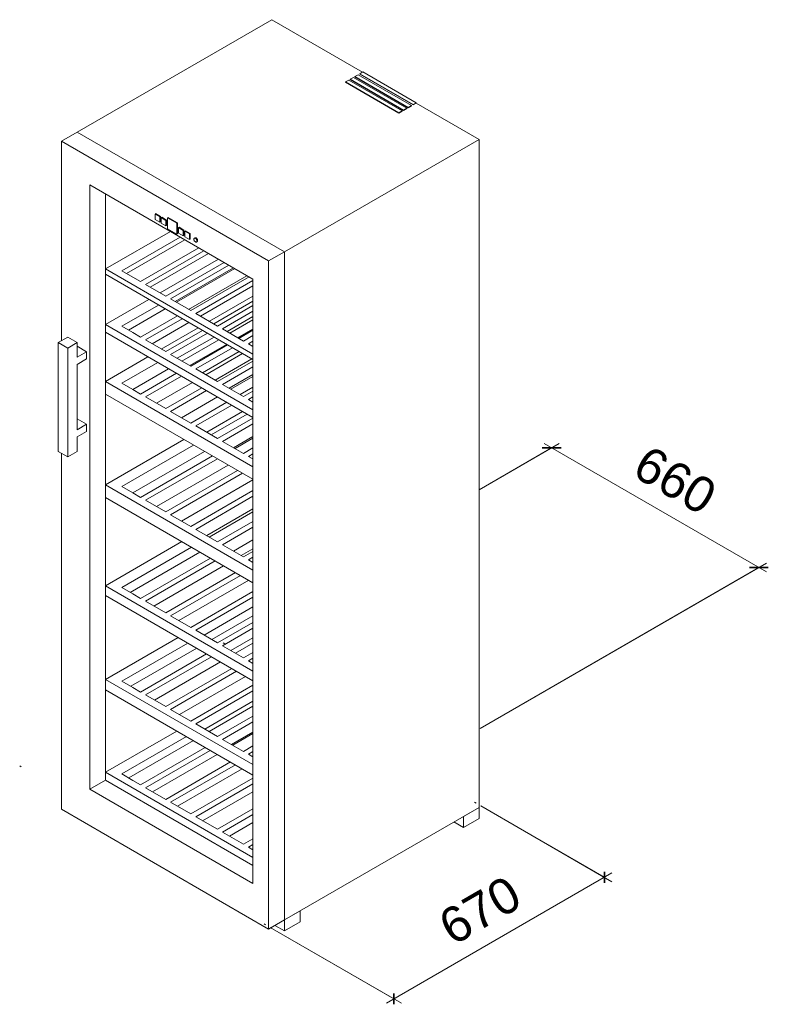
# Model space of a CAD drawing. Header units: millimetres. Extents: x 13583 to 39682, y -6726 to 1404.
# Tile 2 of 4: x 34596 to 36282, y -6726 to -4511. Entities that reach past the tile are written whole.
import ezdxf

# ---------------------------------------------------------------- set-up
doc = ezdxf.new("R2010")
doc.units = ezdxf.units.MM
for name, color, linetype, lineweight in [('A-ANNO-DIMS', 211, 'Continuous', 9), ('A-ANNO-DIMS-10', 211, 'Continuous', 9), ('A-DETL', 90, 'Continuous', 18), ('Q-SPCQ', 91, 'Continuous', 18)]:
    doc.layers.add(name, color=color, linetype=linetype, lineweight=lineweight)
doc.styles.add('Arial_1', font='arial.ttf', dxfattribs={"height": 80})
doc.dimstyles.new('Diagonal_-_8mm_Arial_1', dxfattribs={"dimscale": 304.8, "dimtxt": 81.620752, "dimasz": 0.098425, "dimexe": 0.07874, "dimexo": 0.049213, "dimgap": 0.057415, "dimtad": 1, "dimdec": 0, "dimzin": 0, "dimdsep": 46, "dimtxsty": 'Arial_1', "dimblk1": 'OBLIQUE', "dimblk2": 'OBLIQUE', "dimsah": 1, "dimcen": 0.09, "dimdle": 0.07874, "dimazin": 0, "dimtfac": 1, "dimtdec": 4, "dimtix": 1, "dimtmove": 0, "dimatfit": 3, "dimfxl": 1, "dimtvp": 1, "dimtfill": 1, "dimtolj": 1, "dimtzin": 0, "dimarcsym": 2})

# ---------------------------------------------------------------- blocks, each defined once
blk = doc.blocks.new('Wkb 4612_049 - WKb 4612-282437-3D View WKb 4612')
at = {"layer": 'Q-SPCQ'}
for p, q in [((10061.9, -4510.6), (9623.5, -4763.7)), ((10061.9, -4510.6), (10266.2, -4628.5)), ((10266.9, -4628.1), (10259.9, -4632.2)), ((10387.1, -4697.5), (10266.9, -4628.1)), ((10235.1, -4646.5), (10228, -4650.6)), ((10228, -4650.6), (10348.3, -4720)), ((10228, -4651.4), (10228, -4650.6)), ((10348.3, -4720.8), (10228, -4651.4)), ((10355.3, -4715.9), (10235.1, -4646.5)), ((10245.5, -4640.5), (10238.4, -4644.6)), ((10238.4, -4644.6), (10358.6, -4714)), ((10238.4, -4645.4), (10238.4, -4644.6)), ((10358.6, -4714.8), (10238.4, -4645.4)), ((10365.7, -4709.9), (10245.5, -4640.5)), ((10256.1, -4634.4), (10249, -4638.4)), ((10249, -4638.4), (10369.2, -4707.8)), ((10249, -4639.3), (10249, -4638.4)), ((10369.2, -4708.7), (10249, -4639.3)), ((10376.3, -4703.8), (10256.1, -4634.4)), ((10259.9, -4632.2), (10380.1, -4701.6)), ((10259.9, -4633), (10259.9, -4632.2)), ((10380.1, -4702.4), (10259.9, -4633)), ((10348.3, -4720), (10355.3, -4715.9)), ((10355.3, -4716.7), (10348.3, -4720.8)), ((10355.3, -4715.9), (10355.3, -4716.7)), ((10358.6, -4714), (10365.7, -4709.9)), ((10365.7, -4710.7), (10358.6, -4714.8)), ((10358.6, -4714.8), (10358.6, -4714)), ((10365.7, -4709.9), (10365.7, -4710.7)), ((10369.2, -4707.8), (10376.3, -4703.8)), ((10376.3, -4704.6), (10369.2, -4708.7)), ((10369.2, -4708.7), (10369.2, -4707.8)), ((10376.3, -4703.8), (10376.3, -4704.6)), ((10380.1, -4701.6), (10387.1, -4697.5)), ((10387.1, -4698.4), (10380.1, -4702.4)), ((10380.1, -4702.4), (10380.1, -4701.6)), ((10387.1, -4697.5), (10387.1, -4698.4)), ((10387.1, -4698.4), (10528.6, -4780)), ((10348.3, -4720.8), (10348.3, -4720)), ((9623.5, -4763.7), (9588.1, -4784.1)), ((10054.8, -5053.5), (9588.1, -4784.1)), ((9588.1, -4784.1), (9588.1, -5233.2)), ((9623.5, -4763.7), (10090.2, -5033.1)), ((10090.2, -5033.1), (9623.5, -4763.7)), ((10090.2, -5033.1), (10528.6, -4780)), ((10528.6, -4780), (10528.6, -6283.2)), ((10019.5, -5094.4), (9651.8, -4882.1)), ((9651.8, -4882.1), (9651.8, -6242.4)), ((9651.8, -4882.1), (10019.5, -5094.4)), ((9651.8, -6242.4), (9651.8, -4882.1)), ((9687.1, -6221.9), (9687.1, -4902.5)), ((9687.1, -4902.5), (9687.1, -6221.9)), ((9687.1, -6221.9), (9687.1, -4902.5)), ((9800.2, -4947), (9798.9, -4947.8)), ((9809.5, -4954), (9798.9, -4947.8)), ((9798.9, -4947.8), (9798.9, -4960.1)), ((9798.9, -4960.1), (9809.5, -4966.2)), ((9800.2, -4947), (9810.9, -4953.2)), ((9809.5, -4954), (9810.9, -4953.2)), ((9809.5, -4966.2), (9809.5, -4954)), ((9810.9, -4953.2), (9810.9, -4965.4)), ((9814.4, -4955.2), (9813, -4956)), ((9823.6, -4962.1), (9813, -4956)), ((9813, -4956), (9813, -4968.2)), ((9814.4, -4955.2), (9825, -4961.3)), ((9823.6, -4962.1), (9825, -4961.3)), ((9823.6, -4974.4), (9823.6, -4962.1)), ((9825, -4961.3), (9825, -4973.6)), ((9828.5, -4955.6), (9827.2, -4956.3)), ((9848.4, -4968.6), (9827.2, -4956.3)), ((9827.2, -4956.3), (9827.2, -4980.8)), ((9828.5, -4955.6), (9849.7, -4967.8)), ((9810.9, -4965.4), (9809.5, -4966.2)), ((9813, -4968.2), (9823.6, -4974.4)), ((9825, -4973.6), (9823.6, -4974.4)), ((9827.2, -4980.8), (9848.4, -4993.1)), ((9848.4, -4968.6), (9849.7, -4967.8)), ((9848.4, -4993.1), (9848.4, -4968.6)), ((9849.7, -4967.8), (9849.7, -4992.3)), ((9851.9, -4978.4), (9853.3, -4977.7)), ((9851.9, -4978.4), (9851.9, -4990.7)), ((9862.5, -4984.6), (9851.9, -4978.4)), ((9853.3, -4977.7), (9863.9, -4983.8)), ((9863.9, -4983.8), (9862.5, -4984.6)), ((9862.5, -4996.8), (9862.5, -4984.6)), ((9863.9, -4983.8), (9863.9, -4996)), ((9833.5, -4987), (9687.1, -5071.5)), ((9724, -5075.4), (9855.4, -4999.6)), ((9865.7, -5005.6), (9734.4, -5081.4)), ((9849.7, -4992.3), (9848.4, -4993.1)), ((9851.9, -4990.7), (9862.5, -4996.8)), ((9863.9, -4996), (9862.5, -4996.8)), ((9866, -4986.6), (9867.4, -4985.8)), ((9866, -4986.6), (9866, -4998.9)), ((9876.7, -4992.7), (9866, -4986.6)), ((9866, -4998.9), (9876.7, -5005)), ((9867.4, -4985.8), (9878, -4991.9)), ((9878, -4991.9), (9876.7, -4992.7)), ((9876.7, -5005), (9876.7, -4992.7)), ((9878, -5004.2), (9876.7, -5005)), ((9878, -4991.9), (9878, -5004.2)), ((9888.8, -5001.4), (9887.4, -5002.2)), ((9897.8, -5024.1), (9766.4, -5099.9)), ((9892.4, -5010.8), (9893.8, -5010)), ((9777.5, -5106.3), (9908.9, -5030.5)), ((9919.2, -5036.5), (9787.9, -5112.3)), ((9941.7, -5049.4), (9810.3, -5125.3)), ((10054.8, -5053.5), (10090.2, -5033.1)), ((10090.2, -5033.1), (10090.2, -6536.3)), ((10090.2, -6536.3), (10090.2, -5033.1)), ((9687.1, -5071.5), (10019.5, -5263.4)), ((9687.1, -5071.5), (9687.1, -5083.5)), ((9954.4, -5056.8), (9823, -5132.6)), ((9834.1, -5139), (9965.4, -5063.2)), ((9975.8, -5069.1), (9844.5, -5145)), ((9978.4, -5070.7), (9847.1, -5146.5)), ((10054.8, -6556.7), (10054.8, -5053.5)), ((10019.5, -5275.4), (9687.1, -5083.5)), ((9748.8, -5089.7), (9724, -5075.4)), ((9766.4, -5099.9), (9748.8, -5089.7)), ((10005.9, -5086.6), (9874.6, -5162.4)), ((10010.9, -5089.4), (9879.6, -5165.3)), ((10019.5, -6454.6), (10019.5, -5094.4)), ((10019.5, -5094.4), (10019.5, -6454.6)), ((9823, -5132.6), (9777.5, -5106.3)), ((9890.7, -5171.7), (10019.5, -5097.3)), ((10019.5, -5109.3), (9901, -5177.6)), ((9784.9, -5139.9), (9687.1, -5196.4)), ((9879.6, -5165.3), (9834.1, -5139)), ((10019.5, -5132.7), (9921.3, -5189.3)), ((9724, -5200.3), (9806.8, -5152.6)), ((9821.7, -5161.2), (9739, -5208.9)), ((10019.5, -5144.1), (9931.2, -5195)), ((10019.5, -5153.9), (9939.7, -5200)), ((9849.2, -5177.1), (9766.4, -5224.8)), ((9777.5, -5231.2), (9860.3, -5183.5)), ((9939.7, -5200), (9890.7, -5171.7)), ((9950.8, -5206.4), (10019.5, -5166.7)), ((10019.5, -5178.7), (9961.1, -5212.3)), ((9687.1, -5196.4), (10019.5, -5388.3)), ((9687.1, -5196.4), (9687.1, -5213.7)), ((9748.8, -5214.6), (9724, -5200.3)), ((9875.2, -5192.1), (9792.5, -5239.8)), ((9895.9, -5204), (9813.1, -5251.8)), ((9998, -5233.6), (9950.8, -5206.4)), ((10019.5, -5186.3), (9967.7, -5216.1)), ((9581, -5237.2), (9602.3, -5225)), ((9602.3, -5225), (9623.5, -5237.2)), ((10019.5, -5405.5), (9687.1, -5213.7)), ((9766.4, -5224.8), (9748.8, -5214.6)), ((9905.8, -5209.7), (9823, -5257.5)), ((9834.1, -5263.9), (9916.8, -5216.1)), ((9931.8, -5224.7), (9849, -5272.5)), ((10019.5, -5206.9), (9985.6, -5226.4)), ((10019.5, -5209.4), (9987.7, -5227.7)), ((10019.5, -5221.3), (9998, -5233.6)), ((9581, -5482.2), (9581, -5237.2)), ((9581, -5237.2), (9602.3, -5249.5)), ((9623.5, -5237.2), (9602.3, -5249.5)), ((9602.3, -5249.5), (9602.3, -5494.4)), ((9623.5, -5269.9), (9623.5, -5237.2)), ((9623.5, -5245.4), (9644.7, -5257.7)), ((9823, -5257.5), (9777.5, -5231.2)), ((9942.3, -5230.8), (9859.6, -5278.6)), ((9960.1, -5241.1), (9877.4, -5288.9)), ((9962.3, -5242.4), (9879.6, -5290.1)), ((9890.7, -5296.5), (9973.4, -5248.8)), ((10009.1, -5240), (10019.5, -5234.1)), ((10019.5, -5246), (10009.1, -5240)), ((9644.7, -5257.7), (9623.5, -5269.9)), ((9644.7, -5274), (9644.7, -5257.7)), ((9783.1, -5269.1), (9687.1, -5324.5)), ((9879.6, -5290.1), (9834.1, -5263.9)), ((9988.3, -5257.4), (9905.6, -5305.2)), ((9995.8, -5261.7), (9913.1, -5309.5)), ((9623.5, -5286.2), (9644.7, -5274)), ((9623.5, -5433.2), (9623.5, -5286.2)), ((9724, -5328.5), (9805, -5281.7)), ((10016.7, -5273.8), (9934, -5321.5)), ((10019.5, -5278.8), (9939.7, -5324.8)), ((9950.8, -5331.2), (10019.5, -5291.6)), ((9829.6, -5295.9), (9748.6, -5342.6)), ((9847.4, -5306.2), (9766.4, -5352.9)), ((9777.5, -5359.4), (9858.5, -5312.6)), ((9939.7, -5324.8), (9890.7, -5296.5)), ((10019.5, -5308.8), (9965.7, -5339.9)), ((10019.5, -5313.4), (9969.6, -5342.1)), ((9687.1, -5324.5), (10019.5, -5516.4)), ((9687.1, -5324.5), (9687.1, -5352.9)), ((9748.8, -5342.7), (9724, -5328.5)), ((9883.1, -5326.8), (9802.1, -5373.5)), ((9904, -5338.9), (9823, -5385.6)), ((9998, -5358.5), (9950.8, -5331.2)), ((10019.5, -5337.5), (9990.5, -5354.2)), ((10019.5, -5544.8), (9687.1, -5352.9)), ((9766.4, -5352.9), (9748.8, -5342.7)), ((9823, -5385.6), (9777.5, -5359.4)), ((9834.1, -5392), (9915.1, -5345.3)), ((9939.6, -5359.5), (9858.7, -5406.2)), ((10019.5, -5346.2), (9998, -5358.5)), ((10009.1, -5364.9), (10019.5, -5359)), ((9960.5, -5371.5), (9879.6, -5418.3)), ((9890.7, -5424.7), (9971.6, -5377.9)), ((10019.5, -5370.9), (10009.1, -5364.9)), ((9879.6, -5418.3), (9834.1, -5392)), ((9996.2, -5392.1), (9915.3, -5438.9)), ((9925.6, -5444.8), (10006.5, -5398.1)), ((9623.5, -5408.7), (9644.7, -5421)), ((9644.7, -5421), (9623.5, -5433.2)), ((9644.7, -5437.3), (9644.7, -5421)), ((9939.7, -5453), (9890.7, -5424.7)), ((10019.5, -5406.9), (9939.7, -5453)), ((9950.8, -5459.4), (10019.5, -5419.7)), ((9623.5, -5449.5), (9644.7, -5437.3)), ((9623.5, -5482.2), (9623.5, -5449.5)), ((10019.5, -5448.1), (9975.4, -5473.6)), ((9864.1, -5455.1), (9687.1, -5557.2)), ((9724, -5561.2), (9885.9, -5467.7)), ((9998, -5486.7), (9950.8, -5459.4)), ((9979.1, -5475.7), (10019.5, -5452.4)), ((9581, -5482.2), (9602.3, -5494.4)), ((9588.1, -5486.3), (9588.1, -6287.3)), ((9602.3, -5494.4), (9623.5, -5482.2)), ((9910.5, -5481.9), (9748.6, -5575.3)), ((9928.3, -5492.2), (9766.4, -5585.7)), ((10019.5, -5474.3), (9998, -5486.7)), ((10009.1, -5493.1), (10019.5, -5487.1)), ((10019.5, -5499), (10009.1, -5493.1)), ((9777.5, -5592.1), (9939.4, -5498.6)), ((9964, -5512.8), (9802.1, -5606.2)), ((9984.9, -5524.8), (9823, -5618.3)), ((9834.1, -5624.7), (9996, -5531.3)), ((9687.1, -5557.2), (10019.5, -5749.1)), ((9687.1, -5557.2), (9687.1, -5585.6)), ((10019.5, -5546.1), (9858.7, -5638.9)), ((9748.8, -5575.4), (9724, -5561.2)), ((9766.4, -5585.7), (9748.8, -5575.4)), ((10019.5, -5570.2), (9879.6, -5651)), ((9890.7, -5657.4), (10019.5, -5583)), ((10019.5, -5777.5), (9687.1, -5585.6)), ((9823, -5618.3), (9777.5, -5592.1)), ((9879.6, -5651), (9834.1, -5624.7)), ((10019.5, -5611.4), (9915.3, -5671.6)), ((9920.8, -5674.8), (10019.5, -5617.9)), ((10019.5, -5639.4), (9939.5, -5685.6)), ((10019.5, -5639.6), (9939.7, -5685.7)), ((9939.7, -5685.7), (9890.7, -5657.4)), ((9950.8, -5692.1), (10019.5, -5652.4)), ((9859.3, -5685.1), (9687.1, -5784.5)), ((9998, -5719.4), (9950.8, -5692.1)), ((10019.5, -5680.8), (9975.4, -5706.3)), ((9724, -5788.4), (9881.2, -5697.7)), ((9899.9, -5708.5), (9742.7, -5799.2)), ((10019.5, -5701.2), (9993, -5716.5)), ((10019.5, -5707), (9998, -5719.4)), ((9923.6, -5722.2), (9766.4, -5812.9)), ((9777.5, -5819.3), (9934.7, -5728.6)), ((10009.1, -5725.8), (10019.5, -5719.8)), ((10019.5, -5731.7), (10009.1, -5725.8)), ((9953.4, -5739.4), (9796.2, -5830.1)), ((9980.2, -5754.8), (9823, -5845.6)), ((9834.1, -5852), (9991.3, -5761.2)), ((10010, -5772), (9852.8, -5862.8)), ((9687.1, -5784.5), (10019.5, -5976.4)), ((9687.1, -5784.5), (9687.1, -5806.1)), ((9748.8, -5802.7), (9724, -5788.4)), ((9766.4, -5812.9), (9748.8, -5802.7)), ((10019.5, -5797.5), (9879.6, -5878.2)), ((10019.5, -5998), (9687.1, -5806.1)), ((9823, -5845.6), (9777.5, -5819.3)), ((9890.7, -5884.6), (10019.5, -5810.3)), ((10019.5, -5831.9), (9909.4, -5895.4)), ((9879.6, -5878.2), (9834.1, -5852)), ((10019.5, -5851.7), (9926.6, -5905.3)), ((10019.5, -5866.9), (9939.7, -5912.9)), ((9939.7, -5912.9), (9890.7, -5884.6)), ((9950.8, -5919.3), (10019.5, -5879.7)), ((9850.8, -5900.6), (9687.1, -5995.1)), ((9724, -5999), (9872.6, -5913.2)), ((10019.5, -5901.3), (9969.5, -5930.1)), ((10019.5, -5913.5), (9980.1, -5936.2)), ((9892.8, -5924.8), (9744.2, -6010.6)), ((9915, -5937.7), (9766.4, -6023.5)), ((9998, -5946.6), (9950.8, -5919.3)), ((10019.5, -5934.2), (9998, -5946.6)), ((9777.5, -6029.9), (9926.1, -5944.1)), ((9946.3, -5955.7), (9797.7, -6041.5)), ((10009.1, -5953), (10019.5, -5947)), ((10019.5, -5959), (10009.1, -5953)), ((9971.6, -5970.3), (9823, -6056.1)), ((9834.1, -6062.5), (9982.7, -5976.7)), ((9687.1, -5995.1), (10019.5, -6186.9)), ((9687.1, -5995.1), (9687.1, -6018.4)), ((9748.8, -6013.3), (9724, -5999)), ((10002.9, -5988.4), (9854.3, -6074.2)), ((10019.5, -6210.2), (9687.1, -6018.4)), ((9766.4, -6023.5), (9748.8, -6013.3)), ((10019.5, -6008), (9879.6, -6088.8)), ((9890.7, -6095.2), (10019.5, -6020.8)), ((9823, -6056.1), (9777.5, -6029.9)), ((10019.5, -6044.1), (9910.9, -6106.8)), ((9879.6, -6088.8), (9834.1, -6062.5)), ((10019.5, -6055.3), (9920.5, -6112.4)), ((10019.5, -6077.4), (9939.7, -6123.5)), ((9950.8, -6129.9), (10019.5, -6090.2)), ((9847.9, -6111.2), (9687.1, -6204)), ((9939.7, -6123.5), (9890.7, -6095.2)), ((10019.5, -6113.6), (9971, -6141.5)), ((9724, -6207.9), (9869.7, -6123.8)), ((9885.3, -6132.8), (9739.6, -6216.9)), ((9998, -6157.2), (9950.8, -6129.9)), ((10019.5, -6117.1), (9974, -6143.3)), ((9912.1, -6148.3), (9766.4, -6232.4)), ((9777.5, -6238.8), (9923.2, -6154.7)), ((10019.5, -6144.8), (9998, -6157.2)), ((10009.1, -6163.6), (10019.5, -6157.6)), ((9938.8, -6163.7), (9793.1, -6247.8)), ((9968.7, -6180.9), (9823, -6265.1)), ((10019.5, -6169.5), (10009.1, -6163.6)), ((9834.1, -6271.5), (9979.8, -6187.4)), ((9995.3, -6196.3), (9849.6, -6280.4)), ((9687.1, -6221.9), (9651.8, -6242.4)), ((9651.8, -6242.4), (9687.1, -6221.9)), ((9687.1, -6204), (10019.5, -6395.9)), ((9687.1, -6204), (9687.1, -6221.9)), ((10019.5, -6413.8), (9687.1, -6221.9)), ((10019.5, -6413.8), (9687.1, -6221.9)), ((9687.1, -6221.9), (10019.5, -6413.8)), ((10019.5, -6413.8), (9687.1, -6221.9)), ((9748.8, -6222.2), (9724, -6207.9)), ((9766.4, -6232.4), (9748.8, -6222.2)), ((10019.5, -6217), (9879.6, -6297.7)), ((9651.8, -6242.4), (10019.5, -6454.6)), ((10019.5, -6454.6), (9651.8, -6242.4)), ((9823, -6265.1), (9777.5, -6238.8)), ((9890.7, -6304.1), (10019.5, -6229.8)), ((10019.5, -6247.7), (9906.2, -6313.1)), ((9588.1, -6287.3), (10054.8, -6556.7)), ((9879.6, -6297.7), (9834.1, -6271.5)), ((10019.5, -6286.4), (9939.7, -6332.4)), ((10528.6, -6283.2), (10090.2, -6536.3)), ((10493.2, -6303.6), (10528.6, -6283.2)), ((10528.6, -6283.2), (10528.6, -6307.7)), ((9939.7, -6332.4), (9890.7, -6304.1)), ((9950.8, -6338.8), (10019.5, -6299.2)), ((10493.2, -6328.1), (10493.2, -6303.6)), ((10528.6, -6307.7), (10493.2, -6328.1)), ((10019.5, -6317.1), (9966.3, -6347.8)), ((10493.2, -6328.1), (10472, -6315.8)), ((9998, -6366.1), (9950.8, -6338.8)), ((10019.5, -6353.7), (9998, -6366.1)), ((10009.1, -6372.5), (10019.5, -6366.5)), ((10019.5, -6378.5), (10009.1, -6372.5)), ((10090.2, -6536.3), (10125.5, -6515.9)), ((10125.5, -6515.9), (10125.5, -6540.4)), ((10090.2, -6536.3), (10054.8, -6556.7)), ((10090.2, -6560.8), (10068.9, -6548.5)), ((10090.2, -6560.8), (10090.2, -6536.3)), ((10125.5, -6540.4), (10090.2, -6560.8))]:
    blk.add_line(p, q, dxfattribs=at)
for points in [[(9893.4, -5008.6, 0), (9893.3, -5007.4, 0), (9893, -5006.2, 0), (9892.4, -5005.1, 0), (9891.7, -5004, 0), (9890.8, -5003.1, 0), (9889.9, -5002.4, 0), (9889, -5002, 0), (9888.1, -5002, 0), (9887.4, -5002.2, 0), (9886.8, -5002.7, 0), (9886.5, -5003.5, 0), (9886.4, -5004.5, 0)], [(9886.4, -5004.5, 0), (9886.5, -5005.6, 0), (9886.8, -5006.8, 0), (9887.4, -5008, 0), (9888.1, -5009, 0), (9889, -5009.9, 0), (9889.9, -5010.6, 0), (9890.8, -5011, 0), (9891.7, -5011.1, 0), (9892.4, -5010.8, 0), (9893, -5010.3, 0), (9893.3, -5009.5, 0), (9893.4, -5008.6, 0)], [(9888.8, -5001.4, 0), (9889.5, -5001.2, 0), (9890.4, -5001.2, 0), (9891.3, -5001.6, 0), (9892.2, -5002.3, 0), (9893.1, -5003.2, 0), (9893.8, -5004.3, 0), (9894.3, -5005.4, 0), (9894.7, -5006.6, 0), (9894.8, -5007.8, 0)], [(9894.8, -5007.8, 0), (9894.7, -5008.7, 0), (9894.3, -5009.5, 0), (9893.8, -5010, 0)]]:
    blk.add_polyline3d(points, dxfattribs=at)
blk = doc.blocks.new('DIMBLOCK3-3D View WKb 4612')
at = {"layer": 'A-ANNO-DIMS-10'}
for p, q in [((35630.7, -5568.2), (35811.2, -5464)), ((35777.2, -5464), (36277.9, -5753)), ((35794.2, -5473.8), (35630.7, -5568.2)), ((35633.5, -6105.4), (36277.9, -5733.4)), ((36260.9, -5743.2), (35633.5, -6105.4))]:
    blk.add_line(p, q, dxfattribs=at)
at = {"layer": 'A-ANNO-DIMS-10', "lineweight": 35}
for p, q in [((35794.2, -5473.8), (35773, -5473.8)), ((35794.2, -5473.8), (35815.4, -5473.8)), ((36260.9, -5743.2), (36239.7, -5743.2)), ((36260.9, -5743.2), (36282.1, -5743.2))]:
    blk.add_line(p, q, dxfattribs=at)
at = {"layer": 'A-ANNO-DIMS-10', "color": 0, "insert": (36011.9, -5465.2), "char_height": 80, "width": 221.506, "attachment_point": 1, "rotation": 330, "line_spacing_factor": 0.941778, "style": 'Arial_1', "bg_fill": 3, "box_fill_scale": 1.25, "bg_fill_color": 256, "bg_fill_true_color": 13158600, "bg_fill_transparency": 0}
blk.add_mtext('660', dxfattribs=at)
blk = doc.blocks.new('_Oblique')
at = {"color": 0, "linetype": 'ByBlock', "lineweight": -2}
blk.add_line((-0.5, -0.5), (0.5, 0.5), dxfattribs=at)
blk = doc.blocks.new('DIMBLOCK4-3D View WKb 4612')
at = {"layer": 'A-ANNO-DIMS-10'}
for p, q in [((35634.5, -6279.7), (35929.9, -6450.2)), ((35912.9, -6440.4), (35634.5, -6279.7)), ((35422.2, -6723.7), (35929.9, -6430.6)), ((35160.7, -6553.2), (35456.1, -6723.7)), ((35439.1, -6713.9), (35160.7, -6553.2))]:
    blk.add_line(p, q, dxfattribs=at)
at = {"layer": 'A-ANNO-DIMS-10', "lineweight": 35}
for p, q in [((35912.9, -6440.4), (35912.9, -6428.1)), ((35912.9, -6440.4), (35912.9, -6452.6)), ((35439.1, -6713.9), (35439.1, -6701.7)), ((35439.1, -6713.9), (35439.1, -6726.1))]:
    blk.add_line(p, q, dxfattribs=at)
at = {"layer": 'A-ANNO-DIMS-10', "color": 0, "insert": (35531.8, -6526.2), "char_height": 80, "width": 221.506, "attachment_point": 1, "rotation": 30, "line_spacing_factor": 0.941778, "style": 'Arial_1', "bg_fill": 3, "box_fill_scale": 1.25, "bg_fill_color": 256, "bg_fill_true_color": 13158600, "bg_fill_transparency": 0}
blk.add_mtext('670', dxfattribs=at)

msp = doc.modelspace()

# ---------------------------------------------------------------- linework, layer by layer
at = {"layer": 'A-DETL'}
for p, q in [((35054.6, -5912.7), (35058.1, -5914.8)), ((34596.4, -6189.5), (34599.9, -6191.6)), ((35620.4, -6271.5), (35623.9, -6273.5)), ((35146.6, -6545), (35150.1, -6547))]:
    msp.add_line(p, q, dxfattribs=at)

# ---------------------------------------------------------------- block references
at = {"layer": 'Q-SPCQ'}
msp.add_blockref('Wkb 4612_049 - WKb 4612-282437-3D View WKb 4612', (25102.2, 0), dxfattribs=at)

# ---------------------------------------------------------------- next in the draw order: dimensions: what is measured, and where the dimension line sits
at = {"layer": 'A-ANNO-DIMS'}
for base, p1, p2, angle, override, picture, middle in [((35941.9, -5559), (35620.1, -5574.3), (35622.9, -6111.5), 330, {"dimpost": '<>', "dimfxl": 537.251156}, 'DIMBLOCK3-3D View WKb 4612', (35853.4, -5441.3)), ((35768.4, -6523.8), (35150.1, -6547), (35623.9, -6273.5), 30, {"dimpost": '<>', "dimfxl": 547.059289}, 'DIMBLOCK4-3D View WKb 4612', (35502.4, -6610.2))]:
    dim = msp.add_linear_dim(base=base, p1=p1, p2=p2, angle=angle, dimstyle='Diagonal_-_8mm_Arial_1', override=override, dxfattribs=at)
    dim.commit()
    dim.dimension.update_dxf_attribs({"geometry": picture, "text_midpoint": middle})

doc.saveas('drawing.dxf')
